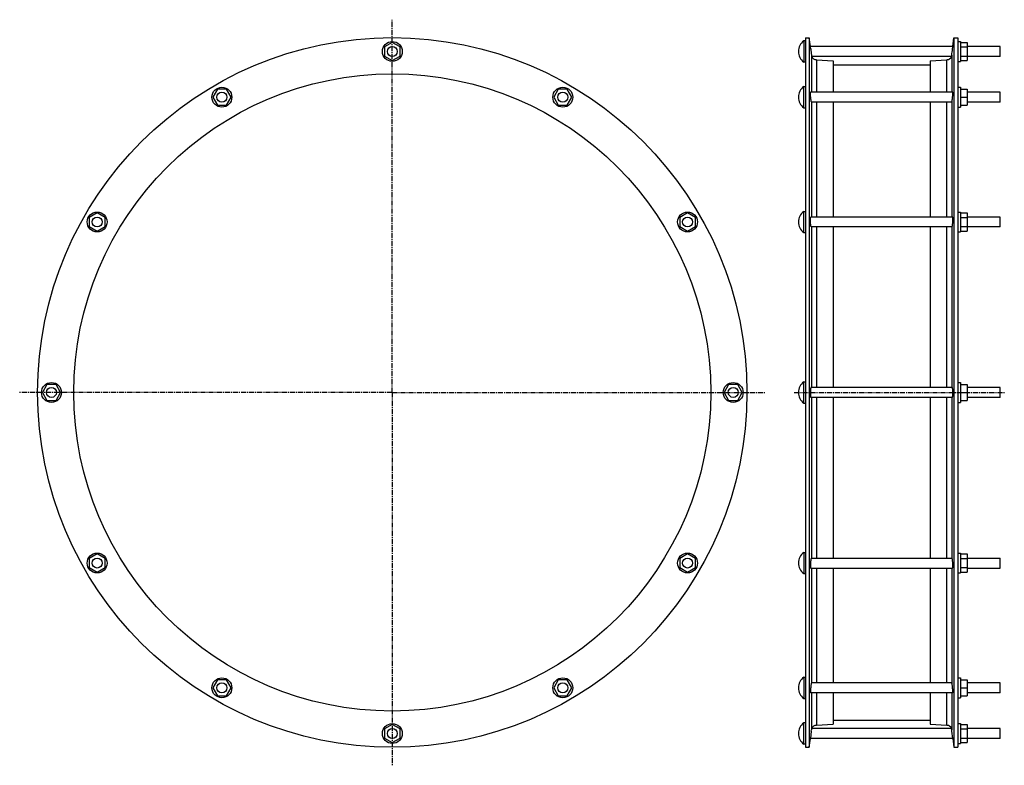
# Model space of a CAD drawing. Header units: millimetres. Extents: x -892 to 296, y -334 to 565.
import ezdxf

# ---------------------------------------------------------------- set-up
doc = ezdxf.new("R2010")
doc.units = ezdxf.units.MM
doc.header["$LTSCALE"] = 16.335
doc.linetypes.add('CENTER', pattern=[0.6, 0.375, -0.075, 0.075, -0.075])
doc.layers.get('0').update_dxf_attribs({"linetype": 'CONTINUOUS'})
doc.layers.add('AXES', color=7, linetype='CONTINUOUS')
doc.layers.add('SURFS', color=7, linetype='CONTINUOUS')

msp = doc.modelspace()

# ---------------------------------------------------------------- linework, layer by layer
at = {"color": 7, "linetype": 'Continuous'}
for p, q in [((56.3, 543.7), (56.3, -312)), ((61, 543.7), (61, -312)), ((235.5, 543.7), (235.5, -312)), ((240.3, 543.7), (240.3, -312)), ((89.6, 516), (89.6, 478)), ((206.9, 516), (206.9, 478)), ((89.6, 466), (89.6, 327.5)), ((206.9, 466), (206.9, 327.5)), ((89.6, 315.5), (89.6, 121.9)), ((206.9, 315.5), (206.9, 121.9)), ((89.6, 109.9), (89.6, -83.8)), ((206.9, 109.9), (206.9, -83.8)), ((62.7, -95.8), (233.8, -95.8)), ((89.6, -95.8), (89.6, -234.3)), ((206.9, -95.8), (206.9, -234.3)), ((240.3, -101.8), (243.3, -101.8)), ((89.6, -246.3), (89.6, -284.3)), ((206.9, -246.3), (206.9, -284.3)), ((56.3, -282.6), (54.3, -282.6)), ((63.4, -292.4), (62.3, -301.4)), ((234.2, -301.4), (233.1, -292.4)), ((56.3, -308.1), (54.3, -308.1))]:
    msp.add_line(p, q, dxfattribs=at)
at = {"color": 9, "linetype": 'Continuous'}
for p, q in [((63.6, 522.8), (63.6, 478)), ((233, 522.8), (233, 478)), ((69.5, 517.2), (69.5, 478)), ((227, 478), (227, 517.2)), ((63.6, 466.2), (63.6, 327.5)), ((69.5, 466), (69.5, 327.5)), ((227, 327.5), (227, 466)), ((233, 466.2), (233, 327.5)), ((63.6, 315.5), (63.6, 121.9)), ((69.5, 315.5), (69.5, 121.9)), ((227, 121.9), (227, 315.5)), ((233, 315.5), (233, 121.9)), ((63.6, 109.9), (63.6, -83.8)), ((69.5, 109.9), (69.5, -83.8)), ((227, -83.8), (227, 109.9)), ((233, 109.9), (233, -83.8)), ((63.6, -95.8), (63.6, -234.5)), ((69.5, -95.8), (69.5, -234.3)), ((227, -234.3), (227, -95.8)), ((233, -95.8), (233, -234.5)), ((63.6, -246.3), (63.6, -291.1)), ((69.5, -246.3), (69.5, -285.5)), ((227, -285.5), (227, -246.3)), ((233, -246.3), (233, -291.1))]:
    msp.add_line(p, q, dxfattribs=at)
at = {"color": 7, "linetype": 'Continuous'}
for radius in [427.9, 384.2]:
    msp.add_circle((-442.1, 115.9), radius, dxfattribs=at)
for points, knots in [([(62.3, 477.2), (62.3, 477.3), (62.3, 477.4), (62.3, 477.5), (62.3, 477.7), (62.3, 477.8), (62.3, 477.9), (62.4, 477.9), (62.4, 478), (62.4, 478), (62.4, 478), (62.4, 478)], [0, 0, 0, 0, 0.224347, 0.420856, 0.588699, 0.727367, 0.836597, 0.916577, 0.946006, 0.96893, 1, 1, 1, 1]), ([(62.7, 472), (62.6, 472.5), (62.5, 473.5), (62.4, 474.9), (62.3, 476.2), (62.3, 476.9), (62.3, 477.2)], [0, 0, 0, 0, 0.298721, 0.577254, 0.816516, 1, 1, 1, 1]), ([(233.8, 472), (233.9, 472.5), (234, 473.5), (234.1, 474.9), (234.2, 476.2), (234.2, 476.9), (234.2, 477.2)], [0, 0, 0, 0, 0.298721, 0.577254, 0.816516, 1, 1, 1, 1]), ([(234.2, 477.2), (234.2, 477.3), (234.2, 477.4), (234.2, 477.5), (234.2, 477.7), (234.2, 477.8), (234.2, 477.9), (234.2, 477.9), (234.1, 478), (234.1, 478), (234.1, 478), (234.1, 478)], [0, 0, 0, 0, 0.224347, 0.420856, 0.588699, 0.727367, 0.836597, 0.916577, 0.946006, 0.96893, 1, 1, 1, 1]), ([(63.6, 466.2), (63.5, 466.2), (63.5, 466.3), (63.4, 466.6), (63.4, 467), (63.2, 467.6), (63.1, 468.4), (63, 469.2), (62.8, 470.4), (62.7, 471.4), (62.7, 472)], [0, 0, 0, 0, 0.025092, 0.056697, 0.138633, 0.243685, 0.369032, 0.511308, 0.666708, 1, 1, 1, 1]), ([(63.6, 466.2), (63.6, 466.2), (63.6, 466.1), (63.6, 466.1), (63.7, 466), (63.7, 466), (63.7, 466)], [0, 0, 0, 0, 0.325042, 0.590125, 0.808096, 1, 1, 1, 1]), ([(232.8, 466), (232.8, 466), (232.8, 466), (232.9, 466.1), (232.9, 466.1), (232.9, 466.2), (233, 466.2)], [0, 0, 0, 0, 0.191904, 0.409875, 0.674958, 1, 1, 1, 1]), ([(233, 466.2), (233, 466.2), (233, 466.3), (233.1, 466.6), (233.2, 467), (233.3, 467.6), (233.4, 468.4), (233.5, 469.2), (233.7, 470.4), (233.8, 471.4), (233.8, 472)], [0, 0, 0, 0, 0.025092, 0.056697, 0.138633, 0.243685, 0.369032, 0.511308, 0.666708, 1, 1, 1, 1]), ([(62.3, 324.5), (62.3, 324.7), (62.3, 325.1), (62.3, 325.7), (62.4, 326.2), (62.4, 326.6), (62.4, 326.9), (62.5, 327), (62.5, 327.2), (62.5, 327.3), (62.6, 327.4), (62.6, 327.4), (62.6, 327.5), (62.7, 327.5), (62.7, 327.5)], [0, 0, 0, 0, 0.212553, 0.404738, 0.573351, 0.715678, 0.776301, 0.829622, 0.875499, 0.913882, 0.944839, 0.968691, 0.986312, 1, 1, 1, 1]), ([(62.7, 318.5), (62.6, 319), (62.5, 320), (62.4, 321.5), (62.3, 323), (62.3, 324), (62.3, 324.5)], [0, 0, 0, 0, 0.241298, 0.500055, 0.758845, 1, 1, 1, 1]), ([(234.2, 324.5), (234.2, 324.7), (234.2, 325.1), (234.2, 325.7), (234.2, 326.2), (234.1, 326.6), (234.1, 326.9), (234.1, 327), (234, 327.2), (234, 327.3), (234, 327.4), (233.9, 327.4), (233.9, 327.5), (233.9, 327.5), (233.8, 327.5)], [0, 0, 0, 0, 0.212553, 0.404738, 0.573351, 0.715678, 0.776301, 0.829622, 0.875499, 0.913882, 0.944839, 0.968691, 0.986312, 1, 1, 1, 1]), ([(233.8, 318.5), (233.9, 319), (234, 320), (234.1, 321.5), (234.2, 323), (234.2, 324), (234.2, 324.5)], [0, 0, 0, 0, 0.241298, 0.500055, 0.758845, 1, 1, 1, 1]), ([(63.4, 315.5), (63.4, 315.5), (63.3, 315.5), (63.3, 315.6), (63.2, 315.7), (63.2, 315.8), (63.1, 315.9), (63.1, 316.1), (63, 316.4), (62.9, 316.7), (62.8, 317.5), (62.7, 318.1), (62.7, 318.5)], [0, 0, 0, 0, 0.032025, 0.056972, 0.088966, 0.128248, 0.17485, 0.228692, 0.289622, 0.431882, 0.599534, 1, 1, 1, 1]), ([(233.1, 315.5), (233.2, 315.5), (233.2, 315.5), (233.3, 315.6), (233.3, 315.7), (233.3, 315.8), (233.4, 315.9), (233.4, 316.1), (233.5, 316.4), (233.6, 316.7), (233.7, 317.5), (233.8, 318.1), (233.8, 318.5)], [0, 0, 0, 0, 0.032025, 0.056972, 0.088966, 0.128248, 0.17485, 0.228692, 0.289622, 0.431882, 0.599534, 1, 1, 1, 1]), ([(63, 121.9), (63, 121.9), (63, 121.8), (62.9, 121.8), (62.9, 121.8), (62.9, 121.7), (62.8, 121.5), (62.7, 121.4), (62.7, 121.1), (62.6, 120.9), (62.6, 120.5), (62.5, 119.9), (62.4, 119.2), (62.4, 118.3), (62.3, 117.1), (62.3, 115.5), (62.3, 113.9), (62.4, 112.7), (62.5, 111.9), (62.6, 111.3), (62.6, 110.8), (62.7, 110.7)], [0, 0, 0, 0, 0.005517, 0.008918, 0.012926, 0.023031, 0.036148, 0.052353, 0.071626, 0.093892, 0.119042, 0.177398, 0.245299, 0.321022, 0.402598, 0.574533, 0.742825, 0.81996, 0.889669, 0.950174, 1, 1, 1, 1]), ([(233.8, 110.7), (233.9, 110.8), (234, 111.3), (234, 111.9), (234.1, 112.7), (234.2, 113.9), (234.2, 115.5), (234.2, 117.1), (234.2, 118.3), (234.1, 119.2), (234, 119.9), (233.9, 120.5), (233.9, 120.9), (233.8, 121.1), (233.8, 121.4), (233.7, 121.5), (233.7, 121.7), (233.6, 121.8), (233.6, 121.8), (233.5, 121.8), (233.5, 121.9), (233.5, 121.9)], [0, 0, 0, 0, 0.049826, 0.110331, 0.18004, 0.257175, 0.425467, 0.597402, 0.678978, 0.754701, 0.822602, 0.880958, 0.906108, 0.928374, 0.947647, 0.963852, 0.976969, 0.987074, 0.991082, 0.994483, 1, 1, 1, 1]), ([(63, 109.9), (63, 109.9), (63, 109.9), (62.9, 109.9), (62.9, 110), (62.8, 110.1), (62.8, 110.2), (62.7, 110.4), (62.7, 110.5), (62.7, 110.7)], [0, 0, 0, 0, 0.053917, 0.120583, 0.207188, 0.316849, 0.450808, 0.609444, 1, 1, 1, 1]), ([(233.5, 109.9), (233.5, 109.9), (233.5, 109.9), (233.6, 109.9), (233.6, 110), (233.7, 110.1), (233.7, 110.2), (233.8, 110.4), (233.8, 110.5), (233.8, 110.7)], [0, 0, 0, 0, 0.053917, 0.120583, 0.207188, 0.316849, 0.450808, 0.609444, 1, 1, 1, 1]), ([(63.4, -83.8), (63.4, -83.8), (63.3, -83.8), (63.3, -83.8), (63.3, -83.9), (63.2, -84), (63.1, -84.2), (63.1, -84.5), (63, -84.8), (62.9, -85.1), (62.8, -85.7), (62.7, -86.5), (62.6, -87.5), (62.5, -88.6), (62.4, -89.8), (62.3, -90.9), (62.3, -92), (62.3, -92.9), (62.3, -93.6), (62.3, -94), (62.4, -94.4), (62.4, -94.7), (62.4, -95), (62.5, -95.3), (62.5, -95.5), (62.5, -95.6), (62.6, -95.7), (62.6, -95.7), (62.6, -95.7), (62.6, -95.8), (62.7, -95.8), (62.7, -95.8)], [0, 0, 0, 0, 0.005738, 0.009728, 0.014665, 0.027591, 0.04471, 0.065979, 0.091258, 0.120345, 0.152992, 0.227774, 0.312903, 0.40523, 0.501282, 0.597391, 0.689848, 0.775071, 0.813927, 0.849776, 0.882279, 0.911141, 0.936108, 0.956982, 0.973634, 0.980368, 0.986054, 0.990729, 0.994473, 0.997454, 1, 1, 1, 1]), ([(233.8, -95.8), (233.9, -95.8), (233.9, -95.8), (233.9, -95.7), (233.9, -95.7), (234, -95.7), (234, -95.6), (234, -95.5), (234.1, -95.3), (234.1, -95), (234.1, -94.7), (234.2, -94.4), (234.2, -94), (234.2, -93.6), (234.2, -92.9), (234.2, -92), (234.2, -90.9), (234.1, -89.8), (234, -88.6), (233.9, -87.5), (233.8, -86.5), (233.7, -85.7), (233.6, -85.1), (233.5, -84.8), (233.5, -84.5), (233.4, -84.2), (233.3, -84), (233.3, -83.9), (233.2, -83.8), (233.2, -83.8), (233.1, -83.8), (233.1, -83.8)], [0, 0, 0, 0, 0.002546, 0.005527, 0.009271, 0.013946, 0.019632, 0.026366, 0.043018, 0.063892, 0.088859, 0.117721, 0.150224, 0.186073, 0.224929, 0.310152, 0.402609, 0.498718, 0.59477, 0.687097, 0.772226, 0.847008, 0.879655, 0.908742, 0.934021, 0.95529, 0.972409, 0.985335, 0.990272, 0.994262, 1, 1, 1, 1]), ([(63.4, -235.1), (63.4, -235.3), (63.3, -235.7), (63.1, -236.7), (62.9, -238.1), (62.7, -239.6), (62.6, -240.9), (62.5, -241.8), (62.4, -242.7), (62.4, -243.6), (62.3, -244.4), (62.3, -244.9), (62.3, -245.3), (62.3, -245.6), (62.3, -245.8), (62.3, -246), (62.3, -246.1), (62.3, -246.2), (62.4, -246.3), (62.4, -246.3), (62.4, -246.3), (62.4, -246.3)], [0, 0, 0, 0, 0.050249, 0.111307, 0.259247, 0.428545, 0.515764, 0.601644, 0.683901, 0.760322, 0.828839, 0.887589, 0.912795, 0.934989, 0.954029, 0.969798, 0.982214, 0.991245, 0.994511, 0.996985, 1, 1, 1, 1]), ([(63.7, -234.3), (63.7, -234.3), (63.7, -234.3), (63.6, -234.3), (63.6, -234.4), (63.6, -234.5), (63.6, -234.5)], [0, 0, 0, 0, 0.191897, 0.409869, 0.674984, 1, 1, 1, 1]), ([(233, -234.5), (232.9, -234.5), (232.9, -234.4), (232.9, -234.3), (232.8, -234.3), (232.8, -234.3), (232.8, -234.3)], [0, 0, 0, 0, 0.325016, 0.590131, 0.808103, 1, 1, 1, 1]), ([(234.1, -246.3), (234.1, -246.3), (234.1, -246.3), (234.2, -246.3), (234.2, -246.2), (234.2, -246.1), (234.2, -246), (234.2, -245.8), (234.2, -245.6), (234.2, -245.3), (234.2, -244.9), (234.2, -244.4), (234.1, -243.6), (234.1, -242.7), (234, -241.8), (233.9, -240.9), (233.8, -239.6), (233.6, -238.1), (233.4, -236.7), (233.2, -235.7), (233.2, -235.3), (233.1, -235.1)], [0, 0, 0, 0, 0.003015, 0.005489, 0.008755, 0.017786, 0.030202, 0.045971, 0.065011, 0.087205, 0.112411, 0.171161, 0.239678, 0.316099, 0.398356, 0.484236, 0.571455, 0.740753, 0.888693, 0.949751, 1, 1, 1, 1]), ([(64, -289.4), (64, -289.4), (64, -289.4), (64, -289.4), (64, -289.4), (64, -289.4), (64, -289.4), (64, -289.5), (64, -289.5), (63.9, -289.6), (63.9, -289.6), (63.9, -289.7), (63.8, -289.8), (63.8, -290), (63.8, -290.1), (63.7, -290.4), (63.6, -290.7), (63.6, -291), (63.6, -291.1)], [0, 0, 0, 0, 0.001085, 0.004342, 0.009767, 0.017347, 0.027068, 0.038914, 0.068907, 0.107124, 0.153347, 0.20732, 0.268783, 0.337468, 0.413116, 0.584287, 0.780464, 1, 1, 1, 1]), ([(233, -291.1), (232.9, -291), (232.9, -290.7), (232.8, -290.4), (232.8, -290.1), (232.7, -290), (232.7, -289.8), (232.6, -289.7), (232.6, -289.6), (232.6, -289.6), (232.6, -289.5), (232.5, -289.5), (232.5, -289.4), (232.5, -289.4), (232.5, -289.4), (232.5, -289.4), (232.5, -289.4), (232.5, -289.4), (232.5, -289.4)], [0, 0, 0, 0, 0.219536, 0.415713, 0.586884, 0.662532, 0.731217, 0.79268, 0.846653, 0.892876, 0.931093, 0.961086, 0.972932, 0.982653, 0.990233, 0.995658, 0.998915, 1, 1, 1, 1])]:
    msp.add_open_spline(points, degree=3, knots=knots, dxfattribs=at)
at = {"layer": 'AXES', "color": 7, "linetype": 'CENTER'}
for p, q in [((-442.1, 115.9), (-442.1, 565.4)), ((-442.1, 115.9), (-891.7, 115.9)), ((-442.1, 115.9), (-442.1, -333.7)), ((-442.1, 115.9), (7.5, 115.9)), ((42.9, 115.9), (296.3, 115.9))]:
    msp.add_line(p, q, dxfattribs=at)
at = {"layer": 'SURFS', "color": 7, "linetype": 'Continuous'}
for p, q in [((-442.1, 538.1), (-451.6, 532.6)), ((-432.6, 532.6), (-442.1, 538.1)), ((54.3, 539.9), (54.3, 514.4)), ((56.3, 539.9), (54.3, 539.9)), ((56.3, 543.7), (61, 543.7)), ((62.3, 533.1), (61, 543.7)), ((234.2, 533.1), (235.5, 543.7)), ((235.5, 543.7), (240.3, 543.7)), ((240.3, 539.1), (243.3, 539.1)), ((243.3, 539.1), (243.3, 515.1)), ((243.3, 538.1), (251.3, 538.1)), ((251.3, 538.1), (251.3, 516.1)), ((-451.6, 532.6), (-451.6, 521.6)), ((-432.6, 521.6), (-432.6, 532.6)), ((62.7, 530.1), (62.3, 533.1)), ((234.2, 533.1), (62.3, 533.1)), ((233.8, 530.1), (234.2, 533.1)), ((234.1, 531.9), (234.1, 532.3)), ((243.3, 532.6), (251.3, 532.6)), ((291.3, 533.1), (251.3, 533.1)), ((291.3, 521.1), (291.3, 533.1)), ((-451.6, 521.6), (-442.1, 516.1)), ((-442.1, 516.1), (-432.6, 521.6)), ((56.3, 514.4), (54.3, 514.4)), ((232.5, 521.1), (64, 521.1)), ((69.5, 517.2), (89.6, 516)), ((89.6, 511.2), (206.9, 511.2)), ((206.9, 516), (227, 517.2)), ((240.3, 515.1), (243.3, 515.1)), ((243.3, 521.6), (251.3, 521.6)), ((243.3, 516.1), (251.3, 516.1)), ((291.3, 521.1), (251.3, 521.1)), ((-653.2, 481.5), (-658.7, 472)), ((-642.2, 481.5), (-653.2, 481.5)), ((-636.7, 472), (-642.2, 481.5)), ((-241.9, 481.5), (-247.4, 472)), ((-231, 481.5), (-241.9, 481.5)), ((-225.5, 472), (-231, 481.5)), ((54.3, 459.3), (54.3, 484.8)), ((54.3, 484.8), (56.3, 484.8)), ((234.1, 478), (62.4, 478)), ((240.3, 484), (243.3, 484)), ((243.3, 484), (243.3, 460)), ((243.3, 481.5), (251.3, 481.5)), ((251.3, 481.5), (251.3, 462.5)), ((291.3, 478), (251.3, 478)), ((291.3, 466), (291.3, 478)), ((-658.7, 472), (-653.2, 462.5)), ((-642.2, 462.5), (-636.7, 472)), ((-247.4, 472), (-241.9, 462.5)), ((-231, 462.5), (-225.5, 472)), ((232.8, 466), (63.7, 466)), ((243.3, 472), (251.3, 472)), ((291.3, 466), (251.3, 466)), ((-653.2, 462.5), (-642.2, 462.5)), ((-241.9, 462.5), (-231, 462.5)), ((54.3, 459.3), (56.3, 459.3)), ((240.3, 460), (243.3, 460)), ((243.3, 462.5), (251.3, 462.5)), ((54.3, 308.7), (54.3, 334.2)), ((54.3, 334.2), (56.3, 334.2)), ((240.3, 333.5), (243.3, 333.5)), ((243.3, 333.5), (243.3, 309.5)), ((-798.2, 332.4), (-807.7, 327)), ((-807.7, 327), (-807.7, 316)), ((-788.7, 327), (-798.2, 332.4)), ((-788.7, 316), (-788.7, 327)), ((-85.9, 332.4), (-95.4, 327)), ((-95.4, 327), (-95.4, 316)), ((-76.4, 327), (-85.9, 332.4)), ((-76.4, 316), (-76.4, 327)), ((233.8, 327.5), (62.7, 327.5)), ((243.3, 332.4), (251.3, 332.4)), ((243.3, 327), (251.3, 327)), ((251.3, 332.4), (251.3, 310.5)), ((291.3, 327.5), (251.3, 327.5)), ((291.3, 315.5), (291.3, 327.5)), ((-807.7, 316), (-798.2, 310.5)), ((-798.2, 310.5), (-788.7, 316)), ((-95.4, 316), (-85.9, 310.5)), ((-85.9, 310.5), (-76.4, 316)), ((233.1, 315.5), (63.4, 315.5)), ((240.3, 309.5), (243.3, 309.5)), ((243.3, 316), (251.3, 316)), ((243.3, 310.5), (251.3, 310.5)), ((291.3, 315.5), (251.3, 315.5)), ((54.3, 308.7), (56.3, 308.7)), ((-858.8, 125.4), (-864.3, 115.9)), ((-847.8, 125.4), (-858.8, 125.4)), ((-842.4, 115.9), (-847.8, 125.4)), ((-36.3, 125.4), (-41.8, 115.9)), ((-25.3, 125.4), (-36.3, 125.4)), ((-19.9, 115.9), (-25.3, 125.4)), ((54.3, 103.1), (54.3, 128.6)), ((54.3, 128.6), (56.3, 128.6)), ((233.5, 121.9), (63, 121.9)), ((240.3, 127.9), (243.3, 127.9)), ((243.3, 127.9), (243.3, 103.9)), ((243.3, 125.4), (251.3, 125.4)), ((251.3, 125.4), (251.3, 106.4)), ((291.3, 121.9), (251.3, 121.9)), ((291.3, 109.9), (291.3, 121.9)), ((-864.3, 115.9), (-858.8, 106.4)), ((-847.8, 106.4), (-842.4, 115.9)), ((-41.8, 115.9), (-36.3, 106.4)), ((-25.3, 106.4), (-19.9, 115.9)), ((233.5, 109.9), (63, 109.9)), ((243.3, 115.9), (251.3, 115.9)), ((291.3, 109.9), (251.3, 109.9)), ((-858.8, 106.4), (-847.8, 106.4)), ((-36.3, 106.4), (-25.3, 106.4)), ((54.3, 103.1), (56.3, 103.1)), ((240.3, 103.9), (243.3, 103.9)), ((243.3, 106.4), (251.3, 106.4)), ((-798.2, -78.8), (-807.7, -84.3)), ((-788.7, -84.3), (-798.2, -78.8)), ((-85.9, -78.8), (-95.4, -84.3)), ((-76.4, -84.3), (-85.9, -78.8)), ((54.3, -77), (56.3, -77)), ((54.3, -77), (54.3, -102.5)), ((240.3, -77.8), (243.3, -77.8)), ((243.3, -77.8), (243.3, -101.8)), ((243.3, -78.8), (251.3, -78.8)), ((251.3, -78.8), (251.3, -100.7)), ((-807.7, -84.3), (-807.7, -95.3)), ((-788.7, -95.3), (-788.7, -84.3)), ((-95.4, -84.3), (-95.4, -95.3)), ((-76.4, -95.3), (-76.4, -84.3)), ((63.4, -83.8), (233.1, -83.8)), ((243.3, -84.3), (251.3, -84.3)), ((251.3, -83.8), (291.3, -83.8)), ((291.3, -95.8), (291.3, -83.8)), ((-807.7, -95.3), (-798.2, -100.7)), ((-798.2, -100.7), (-788.7, -95.3)), ((-95.4, -95.3), (-85.9, -100.7)), ((-85.9, -100.7), (-76.4, -95.3)), ((54.3, -102.5), (56.3, -102.5)), ((243.3, -95.3), (251.3, -95.3)), ((243.3, -100.7), (251.3, -100.7)), ((251.3, -95.8), (291.3, -95.8)), ((-653.2, -230.8), (-658.7, -240.3)), ((-642.2, -230.8), (-653.2, -230.8)), ((-636.7, -240.3), (-642.2, -230.8)), ((-241.9, -230.8), (-247.4, -240.3)), ((-231, -230.8), (-241.9, -230.8)), ((-225.5, -240.3), (-231, -230.8)), ((54.3, -227.5), (56.3, -227.5)), ((54.3, -227.5), (54.3, -253)), ((232.8, -234.3), (63.7, -234.3)), ((240.3, -228.3), (243.3, -228.3)), ((243.3, -228.3), (243.3, -252.3)), ((243.3, -230.8), (251.3, -230.8)), ((251.3, -230.8), (251.3, -249.8)), ((291.3, -234.3), (251.3, -234.3)), ((291.3, -246.3), (291.3, -234.3)), ((-658.7, -240.3), (-653.2, -249.8)), ((-642.2, -249.8), (-636.7, -240.3)), ((-247.4, -240.3), (-241.9, -249.8)), ((-231, -249.8), (-225.5, -240.3)), ((234.1, -246.3), (62.4, -246.3)), ((243.3, -240.3), (251.3, -240.3)), ((291.3, -246.3), (251.3, -246.3)), ((-653.2, -249.8), (-642.2, -249.8)), ((-241.9, -249.8), (-231, -249.8)), ((54.3, -253), (56.3, -253)), ((240.3, -252.3), (243.3, -252.3)), ((243.3, -249.8), (251.3, -249.8)), ((-442.1, -284.4), (-451.6, -289.9)), ((-432.6, -289.9), (-442.1, -284.4)), ((54.3, -308.1), (54.3, -282.6)), ((69.5, -285.5), (89.6, -284.3)), ((89.6, -279.5), (206.9, -279.5)), ((206.9, -284.3), (227, -285.5)), ((240.3, -283.4), (243.3, -283.4)), ((243.3, -283.4), (243.3, -307.4)), ((243.3, -284.4), (251.3, -284.4)), ((251.3, -284.4), (251.3, -306.4)), ((-451.6, -289.9), (-451.6, -300.9)), ((-432.6, -300.9), (-432.6, -289.9)), ((63.4, -292.4), (63.6, -291.1)), ((232.5, -289.4), (64, -289.4)), ((233.1, -292.4), (233, -291.1)), ((233.1, -292.4), (233.1, -291.9)), ((243.3, -289.9), (251.3, -289.9)), ((291.3, -289.4), (251.3, -289.4)), ((291.3, -301.4), (291.3, -289.4)), ((-451.6, -300.9), (-442.1, -306.4)), ((-442.1, -306.4), (-432.6, -300.9)), ((61, -312), (62.3, -301.4)), ((234.2, -301.4), (62.3, -301.4)), ((234.2, -301.4), (235.5, -312)), ((240.3, -307.4), (243.3, -307.4)), ((243.3, -300.9), (251.3, -300.9)), ((243.3, -306.4), (251.3, -306.4)), ((291.3, -301.4), (251.3, -301.4)), ((56.3, -312), (61, -312)), ((235.5, -312), (240.3, -312))]:
    msp.add_line(p, q, dxfattribs=at)
for centre, radius in [((-442.1, 527.1), 12), ((-442.1, 527.1), 6), ((-647.7, 472), 12), ((-647.7, 472), 6), ((-236.4, 472), 12), ((-236.4, 472), 6), ((-798.2, 321.5), 12), ((-85.9, 321.5), 12), ((-798.2, 321.5), 6), ((-85.9, 321.5), 6), ((-853.3, 115.9), 12), ((-853.3, 115.9), 6), ((-30.8, 115.9), 12), ((-30.8, 115.9), 6), ((-798.2, -89.8), 12), ((-85.9, -89.8), 12), ((-798.2, -89.8), 6), ((-85.9, -89.8), 6), ((-647.7, -240.3), 12), ((-647.7, -240.3), 6), ((-236.4, -240.3), 12), ((-236.4, -240.3), 6), ((-442.1, -295.4), 12), ((-442.1, -295.4), 6)]:
    msp.add_circle(centre, radius, dxfattribs=at)
for centre, radius, start, end in [((63.9, 527.1), 16, 127.1673, 232.8327), ((3461.3, 940.5), 3423.3, 186.885, 187.0082), ((-3164.8, 940.5), 3423.3, 352.9918, 353.115), ((69.9, 523.6), 6.36, 202.9438, 266.4405), ((226.6, 523.6), 6.36, 273.5595, 337.0562), ((63.9, 472), 16, 127.1673, 232.8327), ((63.9, 321.5), 16, 127.1673, 232.8327), ((63.9, 115.9), 16, 127.1673, 232.8327), ((63.9, -89.8), 16, 127.1673, 232.8327), ((63.9, -240.3), 16, 127.1673, 232.8327), ((63.9, -295.4), 16, 127.1673, 232.8327), ((69.9, -291.9), 6.36, 93.5595, 157.0562), ((226.6, -291.9), 6.36, 22.9438, 86.4405)]:
    msp.add_arc(centre, radius, start, end, dxfattribs=at)
for points, knots in [([(63.6, 522.8), (63.6, 522.7), (63.6, 522.4), (63.7, 522.1), (63.8, 521.8), (63.8, 521.7), (63.8, 521.5), (63.9, 521.4), (63.9, 521.4), (63.9, 521.3), (64, 521.2), (64, 521.2), (64, 521.1), (64, 521.1), (64, 521.1), (64, 521.1), (64, 521.1), (64, 521.1), (64, 521.1)], [0, 0, 0, 0, 0.219525, 0.415713, 0.586874, 0.662521, 0.731208, 0.792672, 0.846648, 0.892869, 0.931093, 0.961083, 0.972929, 0.982653, 0.990235, 0.99566, 0.998915, 1, 1, 1, 1]), ([(232.5, 521.1), (232.5, 521.1), (232.5, 521.1), (232.5, 521.1), (232.5, 521.1), (232.5, 521.1), (232.5, 521.1), (232.5, 521.2), (232.6, 521.2), (232.6, 521.3), (232.6, 521.4), (232.6, 521.4), (232.7, 521.5), (232.7, 521.7), (232.8, 521.8), (232.8, 522.1), (232.9, 522.4), (232.9, 522.7), (233, 522.8)], [0, 0, 0, 0, 0.001085, 0.00434, 0.009765, 0.017347, 0.027071, 0.038917, 0.068907, 0.107131, 0.153352, 0.207328, 0.268792, 0.337479, 0.413126, 0.584287, 0.780475, 1, 1, 1, 1]), ([(63.4, -235.1), (63.4, -235), (63.5, -234.8), (63.5, -234.6), (63.6, -234.5)], [0, 0, 0, 0, 0.581919, 1, 1, 1, 1]), ([(233.1, -235.1), (233.1, -235), (233, -234.8), (233, -234.6), (233, -234.5)], [0, 0, 0, 0, 0.581919, 1, 1, 1, 1])]:
    msp.add_open_spline(points, degree=3, knots=knots, dxfattribs=at)

doc.saveas('drawing.dxf')
